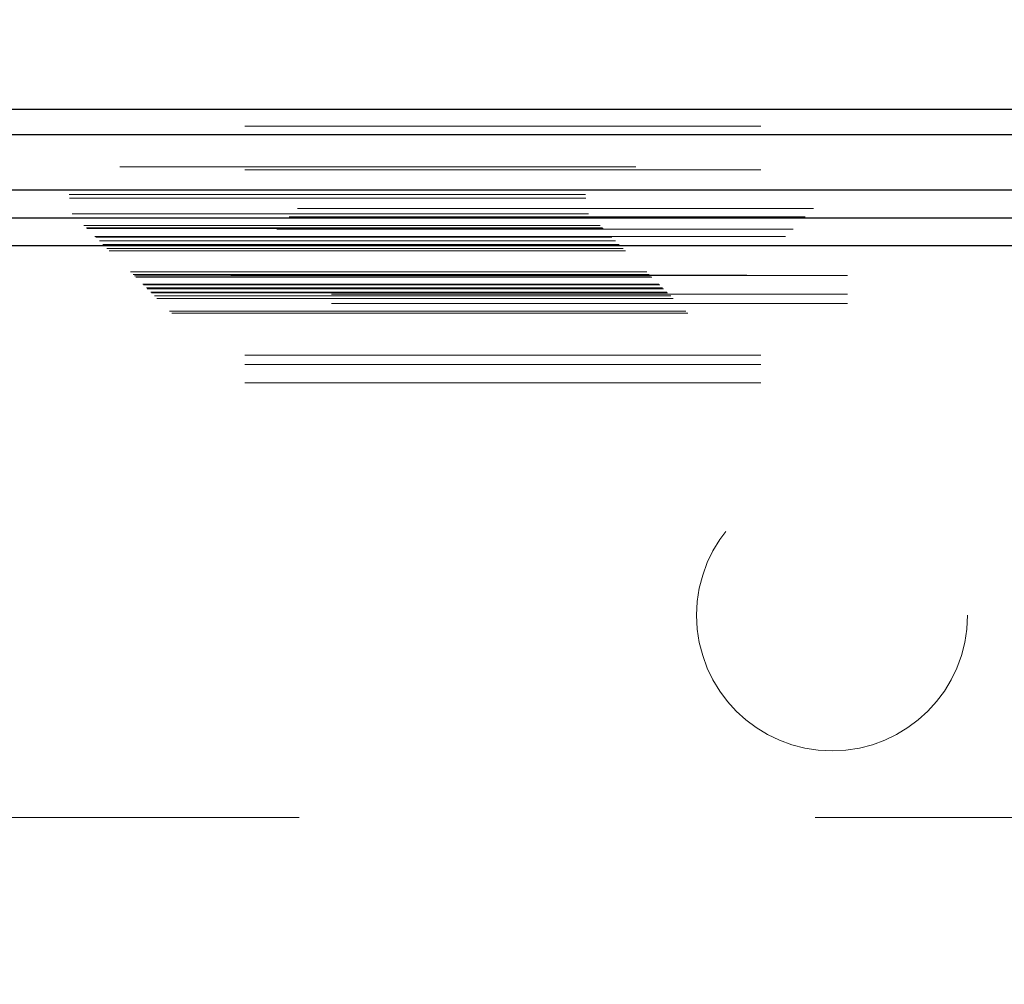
# Model space of a CAD drawing. Header units: inches. Extents: x 0.2 to 10.8, y 0.2 to 8.2.
# Tile 101 of 176: x 4.548 to 4.739, y 4.946 to 5.133. Entities that reach past the tile are written whole.
import ezdxf

# ---------------------------------------------------------------- set-up
doc = ezdxf.new("R2010")
doc.units = ezdxf.units.IN
doc.header["$MEASUREMENT"] = 0
doc.linetypes.add('HIDDEN', pattern=[0.07500000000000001, 0.05, -0.025])
doc.layers.add('DIMENSIONS', color=140, linetype='Continuous')
doc.styles.add('SLDTEXTSTYLE0', font='TXT', dxfattribs={"width": 0.7})
doc.dimstyles.new('SLDDIMSTYLE0', dxfattribs={"dimtxt": 0.0849609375, "dimasz": 0.13, "dimexe": 0, "dimexo": 0.0625, "dimgap": 0.021240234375, "dimtad": 0, "dimtih": 1, "dimtoh": 1, "dimlfac": 20, "dimrnd": 1e-09, "dimzin": 12, "dimdsep": 46, "dimtxsty": 'SLDTEXTSTYLE0', "dimsah": 1, "dimcen": 0.09, "dimadec": 0, "dimazin": 3, "dimtfac": 1, "dimtofl": 0, "dimtmove": 0, "dimatfit": 3, "dimfxl": 0, "dimfrac": 2, "dimtolj": 1, "dimtzin": 12, "dimarcsym": 0})

# ---------------------------------------------------------------- blocks, each defined once
blk = doc.blocks.new('_D')
at = {"layer": 'DIMENSIONS'}
for p, q in [((3.275413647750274, 4.99591763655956), (3.275413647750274, 5.798770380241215)), ((4.78418025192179, 4.99591763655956), (4.78418025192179, 5.798770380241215)), ((3.275413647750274, 5.673770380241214), (3.795892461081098, 5.673770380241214)), ((3.911024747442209, 5.673770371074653), (3.882494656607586, 5.673770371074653)), ((3.882494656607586, 5.673770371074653), (3.882494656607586, 5.53873950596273)), ((4.234172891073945, 5.673770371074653), (4.262702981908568, 5.673770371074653)), ((4.262702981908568, 5.673770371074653), (4.262702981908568, 5.53873950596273)), ((4.78418025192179, 5.673770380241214), (4.349305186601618, 5.673770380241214)), ((3.882494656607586, 5.53873950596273), (3.911024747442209, 5.53873950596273)), ((4.262702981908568, 5.53873950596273), (4.234172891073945, 5.53873950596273))]:
    blk.add_line(p, q, dxfattribs=at)
for points in [[(3.275413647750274, 5.673770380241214), (3.405413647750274, 5.653770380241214), (3.405413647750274, 5.693770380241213)], [(4.78418025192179, 5.673770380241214), (4.65418025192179, 5.693770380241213), (4.65418025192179, 5.653770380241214)]]:
    blk.add_solid(points, dxfattribs=at)
at = {"layer": 'DIMENSIONS', "char_height": 0.08333333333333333, "attachment_point": 1, "style": 'SLDTEXTSTYLE0'}
for s, insert in [('30.18', (3.911024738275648, 5.800212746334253)), ('766.5', (3.911024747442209, 5.646161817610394))]:
    blk.add_mtext(s, dxfattribs=dict(at, insert=insert))

msp = doc.modelspace()

# ---------------------------------------------------------------- linework, layer by layer
at = {"color": 7, "linetype": 'Continuous', "lineweight": 25}
for p, q in [((3.191925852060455, 5.11550774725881), (4.867725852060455, 5.11550774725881)), ((3.191925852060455, 5.110613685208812), (4.867725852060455, 5.110613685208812)), ((4.902129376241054, 5.099825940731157), (3.157514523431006, 5.099825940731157)), ((4.896678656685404, 5.094375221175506), (3.162965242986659, 5.094375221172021)), ((4.894911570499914, 5.089057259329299), (3.164732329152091, 5.08905725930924))]:
    msp.add_line(p, q, dxfattribs=at)
at = {"color": 7, "linetype": 'HIDDEN', "lineweight": 18}
for p, q in [((3.191925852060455, 5.112245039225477), (4.867725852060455, 5.112245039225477)), ((3.191925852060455, 5.110613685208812), (4.867725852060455, 5.110613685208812)), ((4.867725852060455, 5.104316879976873), (3.191925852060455, 5.104316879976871)), ((3.191925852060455, 5.10375728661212), (4.867725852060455, 5.103757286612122)), ((3.157930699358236, 5.098955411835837), (4.901713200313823, 5.098955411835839)), ((3.157994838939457, 5.098275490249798), (4.901649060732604, 5.098275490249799)), ((4.902129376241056, 5.096280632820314), (3.157514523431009, 5.096280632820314)), ((3.158530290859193, 5.095234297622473), (4.901113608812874, 5.095234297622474)), ((4.900522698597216, 5.094640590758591), (3.159111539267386, 5.094640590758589)), ((3.160780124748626, 5.092984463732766), (4.89886377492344, 5.092984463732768)), ((3.161268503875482, 5.092496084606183), (4.898375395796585, 5.092496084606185)), ((3.161358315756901, 5.092406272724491), (4.898285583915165, 5.092406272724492)), ((4.898148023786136, 5.092269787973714), (3.161506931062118, 5.092269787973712)), ((3.162918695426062, 5.090844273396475), (4.896728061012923, 5.090844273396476)), ((4.896678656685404, 5.090829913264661), (3.162965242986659, 5.090829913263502)), ((3.163058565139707, 5.090706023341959), (4.89658533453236, 5.09070602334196)), ((3.163778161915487, 5.090004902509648), (4.895880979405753, 5.09000490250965)), ((3.164449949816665, 5.089314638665), (4.895193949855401, 5.089314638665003)), ((4.894911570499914, 5.089057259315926), (3.164732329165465, 5.089057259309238)), ((3.165231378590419, 5.088533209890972), (4.894412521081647, 5.088533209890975)), ((3.165669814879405, 5.088094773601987), (4.893974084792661, 5.08809477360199)), ((3.16980015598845, 5.083964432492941), (4.889843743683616, 5.083964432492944)), ((3.17030015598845, 5.083464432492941), (4.889343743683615, 5.083464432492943)), ((4.889229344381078, 5.083369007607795), (3.170400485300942, 5.083369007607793)), ((3.170550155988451, 5.083214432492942), (4.889093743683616, 5.083214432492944)), ((3.170550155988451, 5.083214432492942), (4.889093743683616, 5.083214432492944)), ((3.170800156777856, 5.082964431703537), (4.88884374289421, 5.082964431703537)), ((3.170801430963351, 5.082956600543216), (4.888856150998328, 5.082956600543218)), ((3.17217515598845, 5.081589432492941), (4.887468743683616, 5.081589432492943)), ((3.17217515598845, 5.081589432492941), (4.887468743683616, 5.081589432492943)), ((3.208713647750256, 5.083275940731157), (4.850963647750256, 5.083275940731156)), ((3.172319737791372, 5.081444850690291), (4.887324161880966, 5.081444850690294)), ((3.172877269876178, 5.080887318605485), (4.886766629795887, 5.080887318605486)), ((3.173050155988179, 5.080714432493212), (4.886593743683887, 5.080714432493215)), ((3.173859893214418, 5.079892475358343), (4.88579557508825, 5.079892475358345)), ((3.208713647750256, 5.079675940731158), (4.850963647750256, 5.079675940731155)), ((3.174448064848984, 5.079316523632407), (4.885195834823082, 5.07931652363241)), ((3.17491189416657, 5.078852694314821), (4.884732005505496, 5.078852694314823)), ((3.208713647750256, 5.077875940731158), (4.850963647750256, 5.077875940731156)), ((3.208713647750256, 5.077875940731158), (4.850963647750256, 5.077875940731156)), ((3.177366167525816, 5.076398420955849), (4.88227773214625, 5.07639842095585)), ((3.177787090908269, 5.075958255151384), (4.881846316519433, 5.075958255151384)), ((3.191925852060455, 5.067860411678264), (4.867725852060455, 5.067860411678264)), ((3.191925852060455, 5.067860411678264), (4.867725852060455, 5.067860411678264)), ((3.191925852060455, 5.066060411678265), (4.867725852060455, 5.066060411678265)), ((3.191925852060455, 5.062460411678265), (4.867725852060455, 5.062460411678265)), ((3.302463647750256, 4.978275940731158), (4.757213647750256, 4.978275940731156))]:
    msp.add_line(p, q, dxfattribs=at)
msp.add_circle((4.705713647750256, 5.017425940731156), 0.02625000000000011, dxfattribs=at)
msp.add_open_spline([(3.173718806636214, 5.080034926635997), (3.177792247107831, 5.080036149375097), (3.186627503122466, 5.08003880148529), (3.200271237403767, 5.080037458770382), (3.214558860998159, 5.080036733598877), (3.22879638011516, 5.08003704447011), (3.260532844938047, 5.080037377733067), (3.327374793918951, 5.080036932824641), (3.460616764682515, 5.080037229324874), (3.698536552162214, 5.080037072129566), (4.089035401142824, 5.080036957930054), (4.462294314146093, 5.080037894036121), (4.720427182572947, 5.080036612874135), (4.797984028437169, 5.080037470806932), (4.826408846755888, 5.080036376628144), (4.847632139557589, 5.080037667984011), (4.861291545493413, 5.080038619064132), (4.873973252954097, 5.080034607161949), (4.882046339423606, 5.08003107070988), (4.885857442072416, 5.080026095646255), (4.88590648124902, 5.080026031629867)], degree=3, knots=[0, 0, 0, 0, 0.007137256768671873, 0.01548064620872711, 0.02390579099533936, 0.03217123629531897, 0.04042683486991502, 0.07951265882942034, 0.1492879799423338, 0.2738860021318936, 0.4963824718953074, 0.8334983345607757, 0.9278895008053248, 0.9486685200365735, 0.9693891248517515, 0.9776938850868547, 0.985854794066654, 0.9933223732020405, 0.9999140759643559, 1, 1, 1, 1], dxfattribs=at)

# ---------------------------------------------------------------- dimensions: what is measured, and where the dimension line sits
at = {"layer": 'DIMENSIONS'}
dim = msp.add_linear_dim(base=(4.78418025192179, 5.673770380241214), p1=(3.275413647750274, 4.94591763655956), p2=(4.78418025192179, 4.94591763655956), dimstyle='SLDDIMSTYLE0', dxfattribs=at)
dim.commit()
dim.dimension.update_dxf_attribs({"geometry": '_D', "text_midpoint": (4.072598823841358, 5.673770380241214), "dimtype": 160})

doc.saveas('drawing.dxf')
